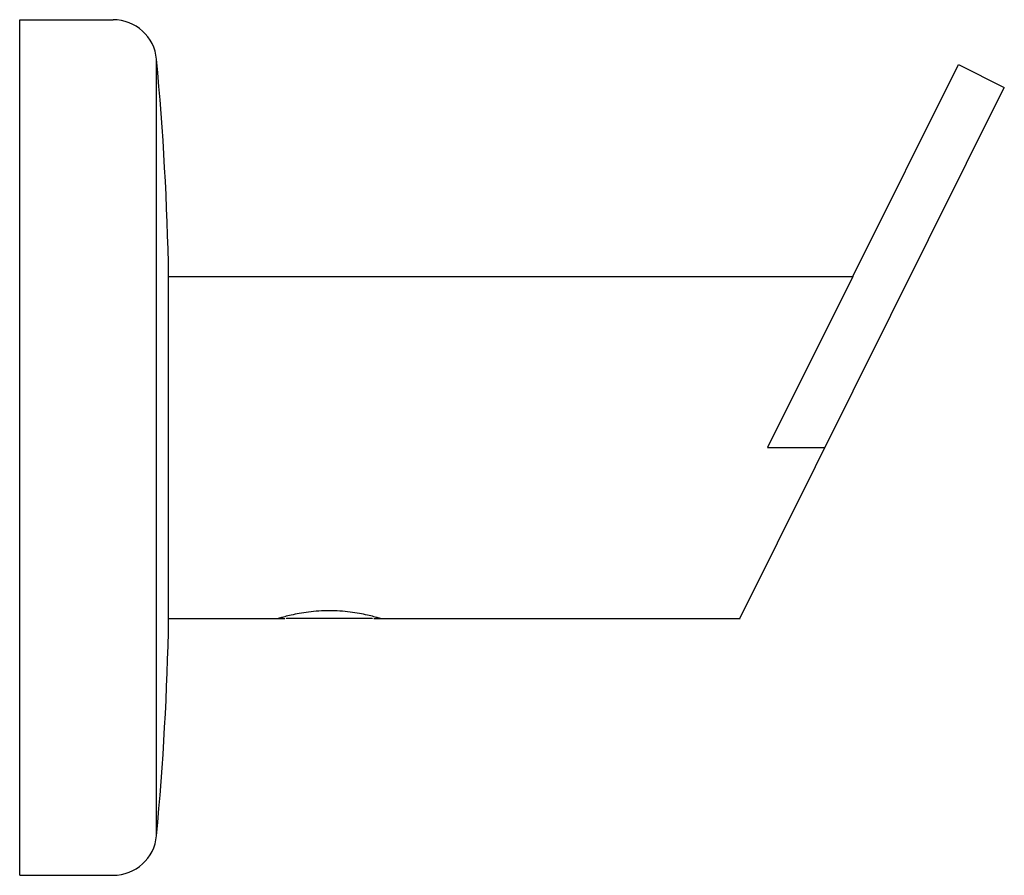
# Model space of a CAD drawing. Header units: millimetres. Extents: x 4177.319 to 4177.3756, y 1760.3624 to 1760.4116.
import ezdxf

# ---------------------------------------------------------------- set-up
doc = ezdxf.new("R2010")
doc.units = ezdxf.units.MM
doc.layers.add('SANINDUSA', color=3, linetype='Continuous')

msp = doc.modelspace()

# ---------------------------------------------------------------- linework, layer by layer
at = {"layer": 'SANINDUSA'}
for p, q in [((4177.318986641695, 1760.36237752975), (4177.318986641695, 1760.411590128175)), ((4177.318986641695, 1760.411590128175), (4177.32436175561, 1760.411590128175)), ((4177.326860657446, 1760.364653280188), (4177.326860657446, 1760.409314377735)), ((4177.366921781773, 1760.396826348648), (4177.372990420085, 1760.409008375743)), ((4177.372990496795, 1760.409008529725), (4177.375633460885, 1760.407691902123)), ((4177.360414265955, 1760.377141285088), (4177.375633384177, 1760.407691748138)), ((4177.327549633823, 1760.377141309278), (4177.32755580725, 1760.396826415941)), ((4177.327549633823, 1760.396826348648), (4177.366921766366, 1760.396826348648)), ((4177.366921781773, 1760.396826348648), (4177.362018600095, 1760.386983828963)), ((4177.362018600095, 1760.386983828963), (4177.365317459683, 1760.386983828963)), ((4177.327549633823, 1760.377141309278), (4177.334242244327, 1760.377141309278)), ((4177.334321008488, 1760.377161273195), (4177.334340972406, 1760.377141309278)), ((4177.339262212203, 1760.377141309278), (4177.334340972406, 1760.377141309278)), ((4177.339282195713, 1760.377161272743), (4177.339262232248, 1760.377141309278)), ((4177.339360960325, 1760.377141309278), (4177.360428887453, 1760.377141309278)), ((4177.318986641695, 1760.36237752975), (4177.32436175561, 1760.36237752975))]:
    msp.add_line(p, q, dxfattribs=at)
for centre, radius, start, end in [((4177.32436175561, 1760.409080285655), 0.00250984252, 5.351734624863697, 90), ((4177.162089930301, 1760.39387898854), 0.165492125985, 1.020496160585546, 5.351734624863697), ((4177.162089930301, 1760.380088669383), 0.165492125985, 354.6482653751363, 358.9795038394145), ((4177.32436175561, 1760.36488737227), 0.00250984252, 270, 354.6482653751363)]:
    msp.add_arc(centre, radius, start, end, dxfattribs=at)
for points in [[(4177.336801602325, 1760.377594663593, 0.002952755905), (4177.336198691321, 1760.377575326, 0.0028905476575), (4177.335609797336, 1760.377519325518, 0.00270154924), (4177.335070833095, 1760.377436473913, 0.0023923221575), (4177.33460628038, 1760.377341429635, 0.0019746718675), (4177.334242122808, 1760.377252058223, 0.0014723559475), (4177.333990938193, 1760.377182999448, 0.0009049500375), (4177.333864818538, 1760.377146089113, 0.0003067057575), (4177.333849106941, 1760.377141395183)], [(4177.33975409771, 1760.377141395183), (4177.339738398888, 1760.3771460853, 0.0003065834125), (4177.339612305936, 1760.377182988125, 0.0009048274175), (4177.339361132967, 1760.377252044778, 0.001472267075), (4177.338997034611, 1760.377341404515, 0.001974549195), (4177.338532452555, 1760.377436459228, 0.0023922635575), (4177.337993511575, 1760.377519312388, 0.002701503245), (4177.337404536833, 1760.377575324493, 0.002890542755), (4177.336801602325, 1760.377594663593, 0.002952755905)]]:
    msp.add_spline(points, degree=3, dxfattribs=at)

doc.saveas('drawing.dxf')
